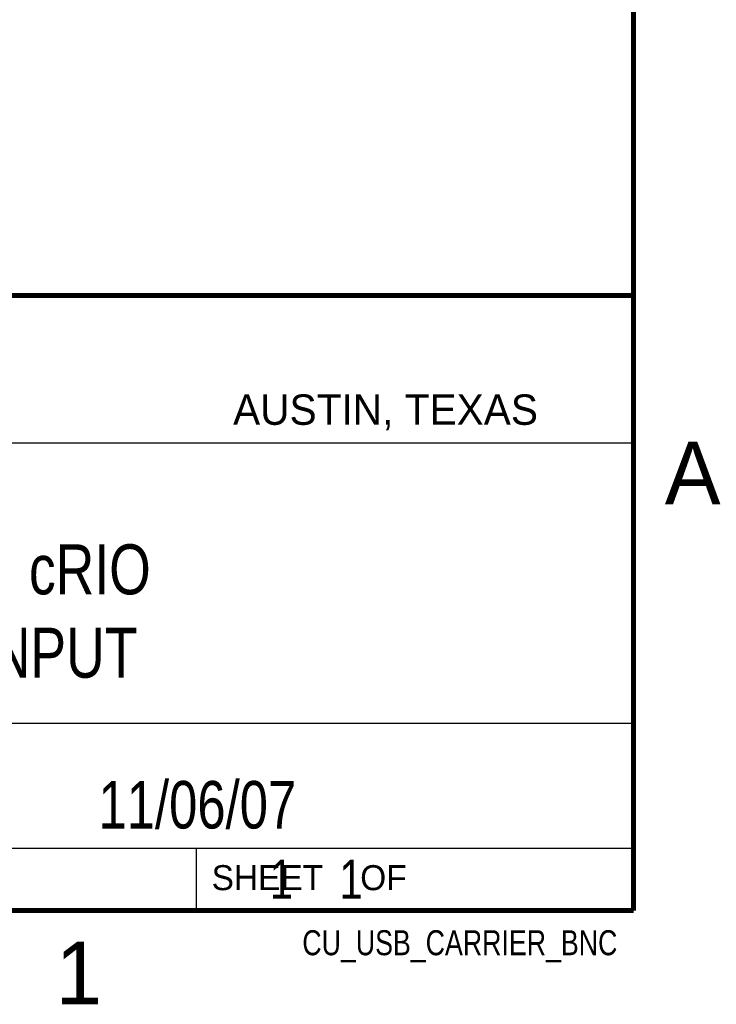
# Model space of a CAD drawing. Header units: inches. Extents: x 0 to 22, y 0 to 17.
# Tile 23 of 24: x 19 to 21.8, y 0.1 to 4.1. Entities that reach past the tile are written whole.
import ezdxf
from ezdxf.enums import TextEntityAlignment as Align

# ---------------------------------------------------------------- set-up
doc = ezdxf.new("R2010")
doc.units = ezdxf.units.IN
doc.header["$LTSCALE"] = 1.21
doc.header["$MEASUREMENT"] = 0
doc.layers.get('0').update_dxf_attribs({"linetype": 'CONTINUOUS'})
doc.styles.get("Standard").update_dxf_attribs({"font": 'txt', "width": 0.8})

msp = doc.modelspace()

# ---------------------------------------------------------------- linework, layer by layer
at = {"color": 2, "linetype": 'CONTINUOUS'}
for p, q in [((16.3737, 2.9596), (21.5037, 2.9596)), ((16.375, 2.96), (21.5, 2.96)), ((21.5037, 2.9596), (21.5037, 1.2496)), ((16.7288, 2.37), (21.5, 2.37)), ((16.3737, 1.2496), (21.5037, 1.2496)), ((18.01, 1.25), (21.5, 1.25)), ((21.5, 1.25), (21.5, 0.75)), ((16.375, 0.75), (21.5, 0.75)), ((18.01, 0.75), (21.5, 0.75)), ((19.75, 0.75), (21.5, 0.75)), ((19.75, 0.75), (19.75, 0.5)), ((21.5, 0.75), (21.5, 0.5)), ((19.75, 0.5), (21.5, 0.5)), ((20.4977, 0.4994), (21.4977, 0.4994)), ((20.4977, 0.4994), (20.4977, 0.4989)), ((20.4977, 0.4989), (21.4977, 0.4989)), ((21.4977, 0.4994), (21.4977, 0.4989))]:
    msp.add_line(p, q, dxfattribs=at)
at = {"color": 7, "linetype": 'CONTINUOUS', "const_width": 0.02}
for points in [[(21.5, 0.5), (21.5, 16.5)], [(13.6, 2.9595), (21.5, 2.96)], [(0.5, 0.5), (21.5, 0.5)]]:
    msp.add_lwpolyline(points, dxfattribs=at)

# ---------------------------------------------------------------- texts
at = {"color": 2, "linetype": 'CONTINUOUS'}
for s, height, p in [('AUSTIN, TEXAS', 0.121576, (19.898, 2.4426)), ('A', 0.25, (21.625, 2.125)), ('SHEET    OF', 0.1, (19.8121, 0.5815)), ('1', 0.25, (19.1875, 0.125))]:
    msp.add_text(s, height=height, dxfattribs=at).set_placement(p)
at = {"color": 2, "linetype": 'CONTINUOUS', "width": 0.8}
msp.add_text('CU_USB_CARRIER_BNC', height=0.1, dxfattribs=at).set_placement((21.4352, 0.3213), align=Align.RIGHT)
at = {"color": 7, "linetype": 'CONTINUOUS'}
for s, insert, char_height, width, attachment_point in [('NI USB cRIO\\PBNC INPUT', (18.9387, 1.9646), 0.2, 1.76, 2), ('11/06/07 ', (19.755, 1.0181), 0.19, 1.368, 2), ('     1    1', (19.8125, 0.7031), 0.15625, 1.375, 1)]:
    msp.add_mtext(s, dxfattribs=dict(at, insert=insert, char_height=char_height, width=width, attachment_point=attachment_point))

doc.saveas('drawing.dxf')
